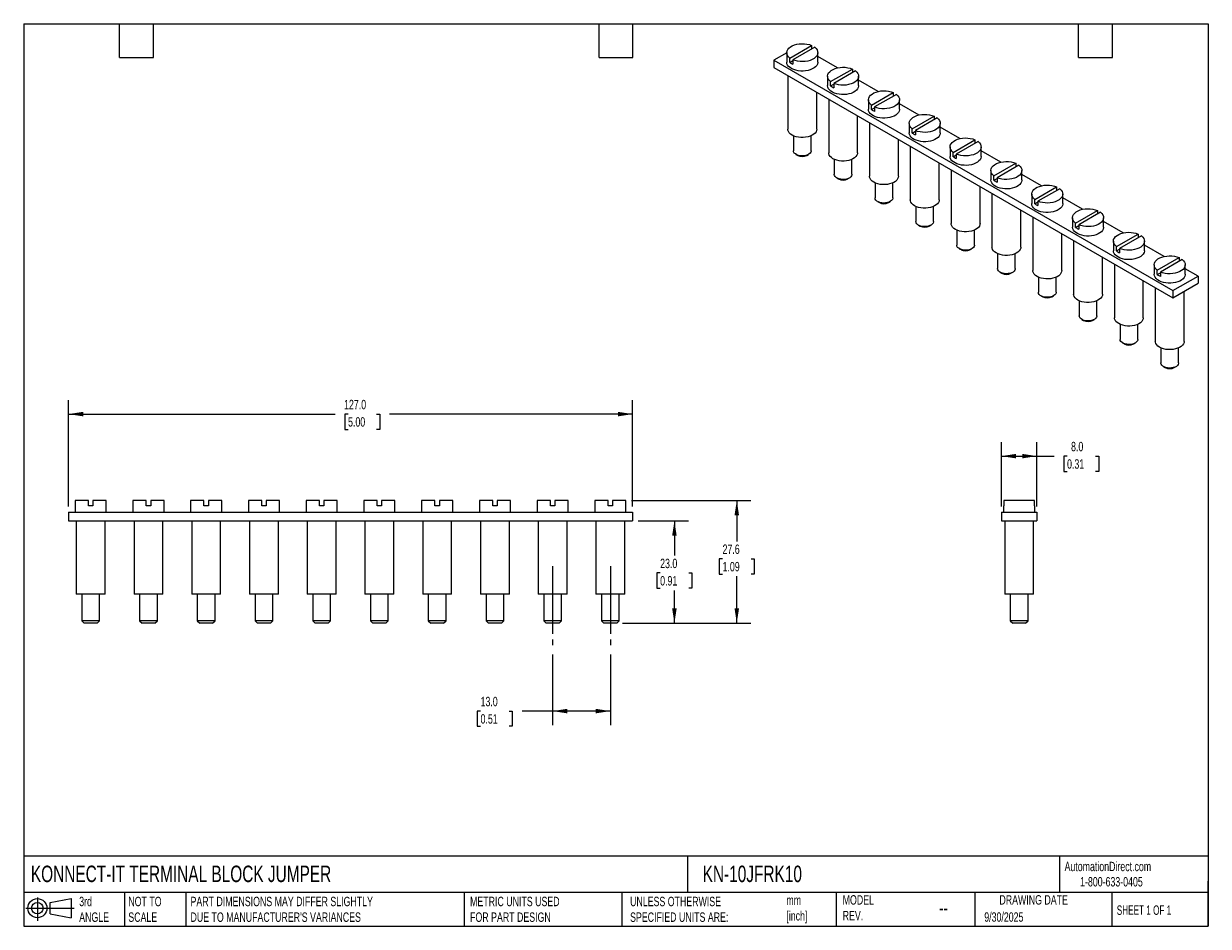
# Model space of a CAD drawing. Header units: millimetres. Extents: x 6 to 273, y 6 to 210.
import ezdxf

# ---------------------------------------------------------------- set-up
doc = ezdxf.new("R2010")
doc.units = ezdxf.units.MM
doc.linetypes.add('SLD-Center', pattern=[19.05, 15.24, -1.27, 1.27, -1.27])
doc.linetypes.add('SLD-Solid', pattern=[0])
doc.layers.add('CENTER', color=40, linetype='SLD-Center')
doc.layers.add('SLD-DEFPOINTS', color=7, linetype='Continuous')
doc.layers.add('DIMENSIONS', color=140, linetype='SLD-Solid', lineweight=25)
doc.layers.add('TEXT', color=140, linetype='SLD-Solid', lineweight=25)
doc.styles.add('SLDTEXTSTYLE0', font='TXT', dxfattribs={"width": 0.7})
doc.styles.add('SLDTEXTSTYLE1', font='TXT', dxfattribs={"width": 0.65})
doc.dimstyles.new('SLDDIMSTYLE0', dxfattribs={"dimtxt": 2.158008, "dimasz": 3.302, "dimexe": 0, "dimexo": 0.0625, "dimgap": 0.539502, "dimtad": 0, "dimtih": 1, "dimtoh": 1, "dimdec": 1, "dimrnd": 1e-09, "dimzin": 4, "dimdsep": 46, "dimtxsty": 'SLDTEXTSTYLE0', "dimsah": 1, "dimcen": 0.09, "dimadec": 0, "dimazin": 1, "dimtfac": 1, "dimtdec": 1, "dimtofl": 0, "dimtmove": 0, "dimatfit": 3, "dimfxl": 0, "dimfrac": 2, "dimtolj": 1, "dimtzin": 12, "dimarcsym": 0})
doc.dimstyles.new('SLDDIMSTYLE1', dxfattribs={"dimtxt": 2.158008, "dimasz": 3.302, "dimexe": 0, "dimexo": 0.0625, "dimgap": 0.539502, "dimtad": 0, "dimtih": 1, "dimtoh": 1, "dimdec": 1, "dimrnd": 1e-09, "dimzin": 12, "dimdsep": 46, "dimtxsty": 'SLDTEXTSTYLE0', "dimsah": 1, "dimcen": 0.09, "dimadec": 0, "dimazin": 3, "dimtfac": 1, "dimtdec": 1, "dimtofl": 0, "dimtmove": 0, "dimatfit": 3, "dimfxl": 0, "dimfrac": 2, "dimtolj": 1, "dimtzin": 12, "dimarcsym": 0})

# ---------------------------------------------------------------- blocks, each defined once
blk = doc.blocks.new('Block11')
at = {"color": 7, "linetype": 'SLD-Solid', "lineweight": 18}
for p, q in [((0, 2.88), (10.87, 2.88)), ((2.59, 5.31), (2.59, 0)), ((5.48, 4.17), (10.18, 5.03)), ((5.48, 1.6), (5.48, 4.17)), ((10.18, 5.03), (10.18, 0.73)), ((5.48, 1.6), (10.18, 0.73))]:
    blk.add_line(p, q, dxfattribs=at)
for radius in [2.15, 1.29]:
    blk.add_circle((2.59, 2.88), radius, dxfattribs=at)
blk = doc.blocks.new('Block12')
at = {"layer": 'SLD-DEFPOINTS'}
blk.add_blockref('Block11', (0, 0), dxfattribs=at)
blk = doc.blocks.new('_D')
at = {"layer": 'DIMENSIONS'}
for p, q in [((16.44, 100.87), (16.44, 124.83)), ((143.44, 100.87), (143.44, 124.83)), ((16.44, 121.66), (76.46, 121.66)), ((79.38, 121.66), (78.66, 121.66)), ((78.66, 121.66), (78.66, 118.23)), ((85.79, 121.66), (86.52, 121.66)), ((86.52, 121.66), (86.52, 118.23)), ((143.44, 121.66), (88.72, 121.66)), ((78.66, 118.23), (79.38, 118.23)), ((86.52, 118.23), (85.79, 118.23))]:
    blk.add_line(p, q, dxfattribs=at)
for points in [[(16.44, 121.66), (19.74, 121.15), (19.74, 122.17)], [(143.44, 121.66), (140.14, 122.17), (140.14, 121.15)]]:
    blk.add_solid(points, dxfattribs=at)
at = {"layer": 'DIMENSIONS', "char_height": 2.117, "attachment_point": 1, "style": 'SLDTEXTSTYLE0'}
for s, insert in [('127.0', (78.48, 124.87)), ('5.00', (79.38, 120.96))]:
    blk.add_mtext(s, dxfattribs=dict(at, insert=insert))
blk = doc.blocks.new('_D_1')
at = {"layer": 'DIMENSIONS'}
for p, q in [((144.71, 97.6), (156.03, 97.6)), ((152.85, 97.6), (152.85, 89.8)), ((149.64, 85.89), (148.92, 85.89)), ((148.92, 85.89), (148.92, 82.46)), ((156.06, 85.89), (156.78, 85.89)), ((156.78, 85.89), (156.78, 82.46)), ((148.92, 82.46), (149.64, 82.46)), ((152.85, 74.6), (152.85, 81.98)), ((156.78, 82.46), (156.06, 82.46)), ((141.16, 74.6), (156.03, 74.6))]:
    blk.add_line(p, q, dxfattribs=at)
for points in [[(152.85, 97.6), (152.34, 94.29), (153.36, 94.29)], [(152.85, 74.6), (153.36, 77.9), (152.34, 77.9)]]:
    blk.add_solid(points, dxfattribs=at)
at = {"layer": 'DIMENSIONS', "char_height": 2.117, "attachment_point": 1, "style": 'SLDTEXTSTYLE0'}
for s, insert in [('23.0', (149.64, 89.1)), ('0.91', (149.64, 85.19))]:
    blk.add_mtext(s, dxfattribs=dict(at, insert=insert))
blk = doc.blocks.new('_D_2')
at = {"layer": 'DIMENSIONS'}
for p, q in [((143.21, 102.2), (170.07, 102.2)), ((166.89, 102.2), (166.89, 93)), ((163.69, 89.09), (162.96, 89.09)), ((162.96, 89.09), (162.96, 85.66)), ((170.1, 89.09), (170.82, 89.09)), ((170.82, 89.09), (170.82, 85.66)), ((162.96, 85.66), (163.69, 85.66)), ((170.82, 85.66), (170.1, 85.66)), ((166.89, 74.6), (166.89, 85.17)), ((141.16, 74.6), (170.07, 74.6))]:
    blk.add_line(p, q, dxfattribs=at)
for points in [[(166.89, 102.2), (166.39, 98.89), (167.4, 98.89)], [(166.89, 74.6), (167.4, 77.9), (166.39, 77.9)]]:
    blk.add_solid(points, dxfattribs=at)
at = {"layer": 'DIMENSIONS', "char_height": 2.117, "attachment_point": 1, "style": 'SLDTEXTSTYLE0'}
for s, insert in [('27.6', (163.69, 92.3)), ('1.09', (163.69, 88.38))]:
    blk.add_mtext(s, dxfattribs=dict(at, insert=insert))
blk = doc.blocks.new('_D_3')
at = {"layer": 'DIMENSIONS'}
for p, q in [((125.44, 67.53), (125.44, 51.62)), ((138.44, 67.53), (138.44, 51.62)), ((109.21, 54.8), (108.48, 54.8)), ((108.48, 54.8), (108.48, 51.37)), ((115.62, 54.8), (116.34, 54.8)), ((116.34, 54.8), (116.34, 51.37)), ((125.44, 54.8), (118.54, 54.8)), ((138.44, 54.8), (125.44, 54.8)), ((108.48, 51.37), (109.21, 51.37)), ((116.34, 51.37), (115.62, 51.37))]:
    blk.add_line(p, q, dxfattribs=at)
for points in [[(125.44, 54.8), (128.74, 54.29), (128.74, 55.31)], [(138.44, 54.8), (135.14, 55.31), (135.14, 54.29)]]:
    blk.add_solid(points, dxfattribs=at)
at = {"layer": 'DIMENSIONS', "char_height": 2.117, "attachment_point": 1, "style": 'SLDTEXTSTYLE0'}
for s, insert in [('13.0', (109.21, 58.01)), ('0.51', (109.21, 54.1))]:
    blk.add_mtext(s, dxfattribs=dict(at, insert=insert))
blk = doc.blocks.new('_D_4')
at = {"layer": 'DIMENSIONS'}
for p, q in [((226.46, 100.87), (226.46, 115.37)), ((234.46, 100.87), (234.46, 115.37)), ((226.46, 112.2), (234.46, 112.2)), ((234.46, 112.2), (238.33, 112.2)), ((241.25, 112.2), (240.53, 112.2)), ((240.53, 112.2), (240.53, 108.77)), ((247.67, 112.2), (248.39, 112.2)), ((248.39, 112.2), (248.39, 108.77)), ((240.53, 108.77), (241.25, 108.77)), ((248.39, 108.77), (247.67, 108.77))]:
    blk.add_line(p, q, dxfattribs=at)
for points in [[(226.46, 112.2), (229.76, 111.69), (229.76, 112.7)], [(234.46, 112.2), (231.16, 112.7), (231.16, 111.69)]]:
    blk.add_solid(points, dxfattribs=at)
at = {"layer": 'DIMENSIONS', "char_height": 2.117, "attachment_point": 1, "style": 'SLDTEXTSTYLE0'}
for s, insert in [('8.0', (242.15, 115.41)), ('0.31', (241.25, 111.49))]:
    blk.add_mtext(s, dxfattribs=dict(at, insert=insert))

msp = doc.modelspace()

# ---------------------------------------------------------------- linework, layer by layer
for p, q in [((178.13, 202.97), (175.27, 201.32)), ((178.13, 203.03), (178.13, 200.91)), ((178.83, 201.82), (183.73, 204.65)), ((184.44, 204.24), (179.54, 201.41)), ((183.73, 204.65), (183.73, 203.83)), ((185.13, 200.91), (185.13, 203.03)), ((175.27, 201.32), (175.27, 199.68)), ((175.27, 201.32), (265.07, 149.47)), ((178.83, 200.84), (178.83, 201.82)), ((178.83, 200.84), (179.54, 201.25)), ((179.54, 201.41), (179.54, 200.43)), ((189.55, 199.61), (185.13, 202.15)), ((175.27, 199.68), (265.07, 147.84)), ((178.38, 197.89), (178.38, 185.8)), ((187.33, 197.72), (187.33, 195.6)), ((188.02, 196.51), (192.92, 199.34)), ((193.63, 198.93), (188.73, 196.11)), ((192.92, 199.34), (192.92, 198.53)), ((194.33, 195.6), (194.33, 197.72)), ((188.02, 195.53), (188.02, 196.51)), ((188.02, 195.53), (188.73, 195.94)), ((188.73, 196.11), (188.73, 195.13)), ((198.74, 194.3), (194.33, 196.85)), ((184.88, 185.8), (184.88, 194.13)), ((187.58, 192.58), (187.58, 180.5)), ((196.52, 192.42), (196.52, 190.29)), ((197.22, 191.21), (202.12, 194.04)), ((202.82, 193.63), (197.92, 190.8)), ((202.12, 194.04), (202.12, 193.22)), ((203.52, 190.29), (203.52, 192.42)), ((197.22, 190.23), (197.22, 191.21)), ((197.22, 190.23), (197.92, 190.64)), ((197.92, 190.8), (197.92, 189.82)), ((207.93, 188.99), (203.52, 191.54)), ((194.08, 180.5), (194.08, 188.83)), ((196.77, 187.27), (196.77, 175.19)), ((205.71, 187.11), (205.71, 184.99)), ((206.41, 185.9), (211.31, 188.73)), ((212.02, 188.32), (207.12, 185.49)), ((211.31, 188.73), (211.31, 187.91)), ((212.71, 184.99), (212.71, 187.11)), ((179.63, 184.32), (179.63, 180.94)), ((183.63, 180.94), (183.63, 184.32)), ((206.41, 184.92), (206.41, 185.9)), ((206.41, 184.92), (207.12, 185.33)), ((207.12, 185.49), (207.12, 184.51)), ((217.13, 183.69), (212.71, 186.23)), ((203.27, 175.19), (203.27, 183.52)), ((205.96, 181.97), (205.96, 169.88)), ((214.9, 181.8), (214.9, 179.68)), ((215.6, 180.59), (220.5, 183.42)), ((221.21, 183.01), (216.31, 180.19)), ((220.5, 183.42), (220.5, 182.61)), ((221.9, 179.68), (221.9, 181.8)), ((180.22, 180.13), (180.61, 179.9)), ((182.66, 179.9), (183.05, 180.13)), ((188.83, 179.02), (188.83, 175.64)), ((192.83, 175.64), (192.83, 179.02)), ((215.6, 179.61), (215.6, 180.59)), ((215.6, 179.61), (216.31, 180.02)), ((216.31, 180.19), (216.31, 179.21)), ((226.32, 178.38), (221.9, 180.93)), ((212.46, 169.88), (212.46, 178.21)), ((215.15, 176.66), (215.15, 164.58)), ((224.1, 176.5), (224.1, 174.37)), ((224.79, 175.29), (229.69, 178.12)), ((230.4, 177.71), (225.5, 174.88)), ((229.69, 178.12), (229.69, 177.3)), ((231.1, 174.37), (231.1, 176.5)), ((189.41, 174.82), (189.8, 174.6)), ((191.85, 174.6), (192.24, 174.82)), ((198.02, 173.71), (198.02, 170.33)), ((202.02, 170.33), (202.02, 173.71)), ((224.79, 174.31), (224.79, 175.29)), ((224.79, 174.31), (225.5, 174.72)), ((225.5, 174.88), (225.5, 173.9)), ((235.51, 173.07), (231.1, 175.62)), ((221.65, 164.58), (221.65, 172.91)), ((224.35, 171.35), (224.35, 159.27)), ((233.29, 171.19), (233.29, 169.07)), ((233.99, 169.98), (238.89, 172.81)), ((239.59, 172.4), (234.69, 169.57)), ((238.89, 172.81), (238.89, 171.99)), ((240.29, 169.07), (240.29, 171.19)), ((198.61, 169.51), (198.99, 169.29)), ((201.05, 169.29), (201.43, 169.51)), ((207.21, 168.4), (207.21, 165.02)), ((211.21, 165.02), (211.21, 168.4)), ((233.99, 169), (233.99, 169.98)), ((233.99, 169), (234.69, 169.41)), ((234.69, 169.57), (234.69, 168.59)), ((244.7, 167.77), (240.29, 170.31)), ((230.85, 159.27), (230.85, 167.6)), ((233.54, 166.05), (233.54, 153.96)), ((242.48, 165.88), (242.48, 163.76)), ((243.18, 164.67), (248.08, 167.5)), ((248.78, 167.09), (243.89, 164.27)), ((248.08, 167.5), (248.08, 166.69)), ((249.48, 163.76), (249.48, 165.88)), ((207.8, 164.21), (208.19, 163.98)), ((210.24, 163.98), (210.63, 164.21)), ((216.4, 163.1), (216.4, 159.72)), ((220.4, 159.72), (220.4, 163.1)), ((243.18, 163.69), (243.18, 164.67)), ((243.18, 163.69), (243.89, 164.1)), ((243.89, 164.27), (243.89, 163.29)), ((253.9, 162.46), (249.48, 165.01)), ((240.04, 153.96), (240.04, 162.29)), ((242.73, 160.74), (242.73, 148.66)), ((251.67, 160.58), (251.67, 158.45)), ((252.37, 159.37), (257.27, 162.2)), ((257.98, 161.79), (253.08, 158.96)), ((257.27, 162.2), (257.27, 161.38)), ((258.67, 158.45), (258.67, 160.58)), ((216.99, 158.9), (217.38, 158.68)), ((219.43, 158.68), (219.82, 158.9)), ((225.6, 157.79), (225.6, 154.41)), ((229.6, 154.41), (229.6, 157.79)), ((252.37, 158.39), (252.37, 159.37)), ((252.37, 158.39), (253.08, 158.8)), ((253.08, 158.96), (253.08, 157.98)), ((263.09, 157.15), (258.67, 159.7)), ((249.23, 148.66), (249.23, 156.99)), ((251.92, 155.43), (251.92, 143.35)), ((260.87, 155.27), (260.87, 153.15)), ((261.56, 154.06), (266.46, 156.89)), ((267.17, 156.48), (262.27, 153.65)), ((266.46, 156.89), (266.46, 156.07)), ((267.87, 153.15), (267.87, 155.27)), ((226.18, 153.59), (226.57, 153.37)), ((228.62, 153.37), (229.01, 153.59)), ((234.79, 152.48), (234.79, 149.1)), ((238.79, 149.1), (238.79, 152.48)), ((261.56, 153.08), (261.56, 154.06)), ((261.56, 153.08), (262.27, 153.49)), ((262.27, 153.65), (262.27, 152.67)), ((265.07, 149.47), (270.73, 152.74)), ((270.73, 152.74), (267.87, 154.39)), ((270.73, 152.74), (270.73, 151.11)), ((258.42, 143.35), (258.42, 151.68)), ((261.12, 150.13), (261.12, 138.04)), ((265.07, 147.84), (270.73, 151.11)), ((265.07, 149.47), (265.07, 147.84)), ((235.37, 148.29), (235.76, 148.06)), ((237.81, 148.06), (238.2, 148.29)), ((243.98, 147.18), (243.98, 143.8)), ((247.98, 143.8), (247.98, 147.18)), ((267.62, 138.04), (267.62, 149.31)), ((244.57, 142.98), (244.96, 142.76)), ((247.01, 142.76), (247.4, 142.98)), ((253.17, 141.87), (253.17, 138.49)), ((257.17, 138.49), (257.17, 141.87)), ((253.76, 137.67), (254.15, 137.45)), ((256.2, 137.45), (256.59, 137.67)), ((262.37, 136.56), (262.37, 133.18)), ((266.37, 133.18), (266.37, 136.56)), ((262.95, 132.37), (263.34, 132.14)), ((265.39, 132.14), (265.78, 132.37)), ((17.94, 102.2), (17.94, 99.6)), ((20.94, 102.2), (17.94, 102.2)), ((20.94, 101), (20.94, 102.2)), ((21.94, 102.2), (21.94, 101)), ((24.94, 102.2), (21.94, 102.2)), ((24.94, 99.6), (24.94, 102.2)), ((30.94, 102.2), (30.94, 99.6)), ((33.94, 102.2), (30.94, 102.2)), ((33.94, 101), (33.94, 102.2)), ((34.94, 102.2), (34.94, 101)), ((37.94, 102.2), (34.94, 102.2)), ((37.94, 99.6), (37.94, 102.2)), ((43.94, 102.2), (43.94, 99.6)), ((46.94, 102.2), (43.94, 102.2)), ((46.94, 101), (46.94, 102.2)), ((47.94, 102.2), (47.94, 101)), ((50.94, 102.2), (47.94, 102.2)), ((50.94, 99.6), (50.94, 102.2)), ((56.94, 102.2), (56.94, 99.6)), ((59.94, 102.2), (56.94, 102.2)), ((59.94, 101), (59.94, 102.2)), ((60.94, 102.2), (60.94, 101)), ((63.94, 102.2), (60.94, 102.2)), ((63.94, 99.6), (63.94, 102.2)), ((69.94, 102.2), (69.94, 99.6)), ((72.94, 102.2), (69.94, 102.2)), ((72.94, 101), (72.94, 102.2)), ((73.94, 102.2), (73.94, 101)), ((76.94, 102.2), (73.94, 102.2)), ((76.94, 99.6), (76.94, 102.2)), ((82.94, 102.2), (82.94, 99.6)), ((85.94, 102.2), (82.94, 102.2)), ((85.94, 101), (85.94, 102.2)), ((86.94, 102.2), (86.94, 101)), ((89.94, 102.2), (86.94, 102.2)), ((89.94, 99.6), (89.94, 102.2)), ((95.94, 102.2), (95.94, 99.6)), ((98.94, 102.2), (95.94, 102.2)), ((98.94, 101), (98.94, 102.2)), ((99.94, 102.2), (99.94, 101)), ((102.94, 102.2), (99.94, 102.2)), ((102.94, 99.6), (102.94, 102.2)), ((108.94, 102.2), (108.94, 99.6)), ((111.94, 102.2), (108.94, 102.2)), ((111.94, 101), (111.94, 102.2)), ((112.94, 102.2), (112.94, 101)), ((115.94, 102.2), (112.94, 102.2)), ((115.94, 99.6), (115.94, 102.2)), ((121.94, 102.2), (121.94, 99.6)), ((124.94, 102.2), (121.94, 102.2)), ((124.94, 101), (124.94, 102.2)), ((125.94, 102.2), (125.94, 101)), ((128.94, 102.2), (125.94, 102.2)), ((128.94, 99.6), (128.94, 102.2)), ((134.94, 102.2), (134.94, 99.6)), ((137.94, 102.2), (134.94, 102.2)), ((137.94, 101), (137.94, 102.2)), ((138.94, 102.2), (138.94, 101)), ((141.94, 102.2), (138.94, 102.2)), ((141.94, 99.6), (141.94, 102.2)), ((227, 102.2), (227, 101)), ((233.92, 102.2), (227, 102.2)), ((233.92, 101), (233.92, 102.2)), ((16.44, 99.6), (143.44, 99.6)), ((16.44, 99.6), (16.44, 97.6)), ((21.94, 101), (20.94, 101)), ((34.94, 101), (33.94, 101)), ((47.94, 101), (46.94, 101)), ((60.94, 101), (59.94, 101)), ((73.94, 101), (72.94, 101)), ((86.94, 101), (85.94, 101)), ((99.94, 101), (98.94, 101)), ((112.94, 101), (111.94, 101)), ((125.94, 101), (124.94, 101)), ((138.94, 101), (137.94, 101)), ((143.44, 99.6), (143.44, 97.6)), ((226.46, 99.6), (226.46, 97.6)), ((226.46, 99.6), (234.46, 99.6)), ((226.96, 101), (226.96, 99.6)), ((227, 101), (226.96, 101)), ((233.96, 101), (233.92, 101)), ((233.96, 99.6), (233.96, 101)), ((234.46, 99.6), (234.46, 97.6)), ((16.44, 97.6), (143.44, 97.6)), ((18.19, 97.6), (18.19, 81.1)), ((24.69, 81.1), (24.69, 97.6)), ((31.19, 97.6), (31.19, 81.1)), ((37.69, 81.1), (37.69, 97.6)), ((44.19, 97.6), (44.19, 81.1)), ((50.69, 81.1), (50.69, 97.6)), ((57.19, 97.6), (57.19, 81.1)), ((63.69, 81.1), (63.69, 97.6)), ((70.19, 97.6), (70.19, 81.1)), ((76.69, 81.1), (76.69, 97.6)), ((83.19, 97.6), (83.19, 81.1)), ((89.69, 81.1), (89.69, 97.6)), ((96.19, 97.6), (96.19, 81.1)), ((102.69, 81.1), (102.69, 97.6)), ((109.19, 97.6), (109.19, 81.1)), ((115.69, 81.1), (115.69, 97.6)), ((122.19, 97.6), (122.19, 81.1)), ((128.69, 81.1), (128.69, 97.6)), ((135.19, 97.6), (135.19, 81.1)), ((141.69, 81.1), (141.69, 97.6)), ((226.46, 97.6), (234.46, 97.6)), ((227.21, 97.6), (227.21, 81.1)), ((233.71, 81.1), (233.71, 97.6)), ((18.19, 81.1), (18.19, 81.1)), ((24.69, 81.1), (18.19, 81.1)), ((19.44, 81.1), (19.44, 75.15)), ((23.44, 75.15), (23.44, 81.1)), ((31.19, 81.1), (31.19, 81.1)), ((37.69, 81.1), (31.19, 81.1)), ((32.44, 81.1), (32.44, 75.15)), ((36.44, 75.15), (36.44, 81.1)), ((44.19, 81.1), (44.19, 81.1)), ((50.69, 81.1), (44.19, 81.1)), ((45.44, 81.1), (45.44, 75.15)), ((49.44, 75.15), (49.44, 81.1)), ((57.19, 81.1), (57.19, 81.1)), ((63.69, 81.1), (57.19, 81.1)), ((58.44, 81.1), (58.44, 75.15)), ((62.44, 75.15), (62.44, 81.1)), ((70.19, 81.1), (70.19, 81.1)), ((76.69, 81.1), (70.19, 81.1)), ((71.44, 81.1), (71.44, 75.15)), ((75.44, 75.15), (75.44, 81.1)), ((83.19, 81.1), (83.19, 81.1)), ((89.69, 81.1), (83.19, 81.1)), ((84.44, 81.1), (84.44, 75.15)), ((88.44, 75.15), (88.44, 81.1)), ((96.19, 81.1), (96.19, 81.1)), ((102.69, 81.1), (96.19, 81.1)), ((97.44, 81.1), (97.44, 75.15)), ((101.44, 75.15), (101.44, 81.1)), ((109.19, 81.1), (109.19, 81.1)), ((115.69, 81.1), (109.19, 81.1)), ((110.44, 81.1), (110.44, 75.15)), ((114.44, 75.15), (114.44, 81.1)), ((122.19, 81.1), (122.19, 81.1)), ((128.69, 81.1), (122.19, 81.1)), ((123.44, 81.1), (123.44, 75.15)), ((127.44, 75.15), (127.44, 81.1)), ((135.19, 81.1), (135.19, 81.1)), ((141.69, 81.1), (135.19, 81.1)), ((136.44, 81.1), (136.44, 75.15)), ((140.44, 75.15), (140.44, 81.1)), ((233.71, 81.1), (227.21, 81.1)), ((228.46, 81.1), (228.46, 75.15)), ((232.46, 75.15), (232.46, 81.1)), ((19.44, 75.15), (19.99, 74.6)), ((23.44, 75.15), (19.44, 75.15)), ((22.89, 74.6), (23.44, 75.15)), ((32.44, 75.15), (32.99, 74.6)), ((36.44, 75.15), (32.44, 75.15)), ((35.89, 74.6), (36.44, 75.15)), ((45.44, 75.15), (45.99, 74.6)), ((49.44, 75.15), (45.44, 75.15)), ((48.89, 74.6), (49.44, 75.15)), ((58.44, 75.15), (58.99, 74.6)), ((62.44, 75.15), (58.44, 75.15)), ((61.89, 74.6), (62.44, 75.15)), ((71.44, 75.15), (71.99, 74.6)), ((75.44, 75.15), (71.44, 75.15)), ((74.89, 74.6), (75.44, 75.15)), ((84.44, 75.15), (84.99, 74.6)), ((88.44, 75.15), (84.44, 75.15)), ((87.89, 74.6), (88.44, 75.15)), ((97.44, 75.15), (97.99, 74.6)), ((101.44, 75.15), (97.44, 75.15)), ((100.89, 74.6), (101.44, 75.15)), ((110.44, 75.15), (110.99, 74.6)), ((114.44, 75.15), (110.44, 75.15)), ((113.89, 74.6), (114.44, 75.15)), ((123.44, 75.15), (123.99, 74.6)), ((127.44, 75.15), (123.44, 75.15)), ((126.89, 74.6), (127.44, 75.15)), ((136.44, 75.15), (136.99, 74.6)), ((140.44, 75.15), (136.44, 75.15)), ((139.89, 74.6), (140.44, 75.15)), ((228.46, 75.15), (229.01, 74.6)), ((232.46, 75.15), (228.46, 75.15)), ((231.91, 74.6), (232.46, 75.15)), ((22.89, 74.6), (19.99, 74.6)), ((35.89, 74.6), (32.99, 74.6)), ((48.89, 74.6), (45.99, 74.6)), ((61.89, 74.6), (58.99, 74.6)), ((74.89, 74.6), (71.99, 74.6)), ((87.89, 74.6), (84.99, 74.6)), ((100.89, 74.6), (97.99, 74.6)), ((113.89, 74.6), (110.99, 74.6)), ((126.89, 74.6), (123.99, 74.6)), ((139.89, 74.6), (136.99, 74.6)), ((231.91, 74.6), (229.01, 74.6))]:
    msp.add_line(p, q)
at = {"flags": 128}
for points in [[(178.83, 201.82), (178.52, 202.11), (178.3, 202.42), (178.17, 202.75), (178.14, 203.09), (178.2, 203.43), (178.37, 203.75), (178.62, 204.06), (178.96, 204.34), (179.38, 204.57), (179.85, 204.77), (180.38, 204.92), (180.95, 205.01), (181.53, 205.05), (182.12, 205.03), (182.69, 204.96), (183.23, 204.83), (183.73, 204.65)], [(184.44, 204.24), (184.75, 203.95), (184.97, 203.64), (185.1, 203.31), (185.13, 202.97), (185.07, 202.63), (184.9, 202.31), (184.65, 202), (184.31, 201.73), (183.89, 201.49), (183.41, 201.29), (182.89, 201.14), (182.32, 201.05), (181.74, 201.01), (181.15, 201.03), (180.58, 201.1), (180.04, 201.23), (179.54, 201.41)], [(185.13, 200.91), (185.13, 200.79), (185.05, 200.46), (184.88, 200.15), (184.63, 199.86), (184.3, 199.6), (183.9, 199.37), (183.45, 199.18), (182.94, 199.03), (182.4, 198.94), (181.85, 198.89), (181.28, 198.9), (180.73, 198.96), (180.2, 199.07), (179.71, 199.22), (179.26, 199.42), (178.88, 199.66), (178.57, 199.93), (178.34, 200.23), (178.19, 200.54), (178.14, 200.87), (178.13, 200.91)], [(188.02, 196.51), (187.71, 196.8), (187.49, 197.12), (187.36, 197.45), (187.33, 197.78), (187.4, 198.12), (187.56, 198.45), (187.81, 198.75), (188.15, 199.03), (188.57, 199.27), (189.05, 199.46), (189.58, 199.61), (190.14, 199.71), (190.72, 199.74), (191.31, 199.73), (191.88, 199.65), (192.43, 199.52), (192.92, 199.34)], [(193.63, 198.93), (193.94, 198.65), (194.16, 198.33), (194.29, 198), (194.33, 197.66), (194.26, 197.33), (194.1, 197), (193.84, 196.7), (193.5, 196.42), (193.09, 196.18), (192.61, 195.98), (192.08, 195.84), (191.51, 195.74), (190.93, 195.7), (190.34, 195.72), (189.77, 195.8), (189.23, 195.93), (188.73, 196.11)], [(194.33, 195.6), (194.32, 195.48), (194.24, 195.16), (194.07, 194.85), (193.82, 194.56), (193.49, 194.29), (193.09, 194.06), (192.64, 193.87), (192.13, 193.73), (191.6, 193.63), (191.04, 193.58), (190.48, 193.59), (189.92, 193.65), (189.39, 193.76), (188.9, 193.92), (188.45, 194.12), (188.07, 194.36), (187.76, 194.63), (187.53, 194.92), (187.38, 195.24), (187.33, 195.56), (187.33, 195.6)], [(197.22, 191.21), (196.91, 191.5), (196.68, 191.81), (196.55, 192.14), (196.52, 192.48), (196.59, 192.81), (196.75, 193.14), (197.01, 193.45), (197.35, 193.72), (197.76, 193.96), (198.24, 194.16), (198.77, 194.3), (199.33, 194.4), (199.92, 194.44), (200.5, 194.42), (201.07, 194.34), (201.62, 194.22), (202.12, 194.04)], [(202.82, 193.63), (203.13, 193.34), (203.36, 193.03), (203.49, 192.7), (203.52, 192.36), (203.45, 192.02), (203.29, 191.7), (203.03, 191.39), (202.69, 191.11), (202.28, 190.87), (201.8, 190.68), (201.27, 190.53), (200.71, 190.44), (200.12, 190.4), (199.54, 190.42), (198.96, 190.49), (198.42, 190.62), (197.92, 190.8)], [(203.52, 190.29), (203.51, 190.17), (203.43, 189.85), (203.27, 189.54), (203.01, 189.25), (202.69, 188.99), (202.29, 188.76), (201.83, 188.57), (201.33, 188.42), (200.79, 188.32), (200.23, 188.28), (199.67, 188.28), (199.11, 188.34), (198.58, 188.45), (198.09, 188.61), (197.65, 188.81), (197.26, 189.05), (196.95, 189.32), (196.72, 189.62), (196.58, 189.93), (196.52, 190.25), (196.52, 190.29)], [(206.41, 185.9), (206.1, 186.19), (205.87, 186.5), (205.75, 186.83), (205.71, 187.17), (205.78, 187.51), (205.94, 187.83), (206.2, 188.14), (206.54, 188.42), (206.95, 188.65), (207.43, 188.85), (207.96, 189), (208.52, 189.09), (209.11, 189.13), (209.69, 189.11), (210.27, 189.04), (210.81, 188.91), (211.31, 188.73)], [(212.02, 188.32), (212.33, 188.03), (212.55, 187.72), (212.68, 187.39), (212.71, 187.05), (212.64, 186.71), (212.48, 186.39), (212.23, 186.08), (211.89, 185.81), (211.47, 185.57), (210.99, 185.37), (210.46, 185.22), (209.9, 185.13), (209.32, 185.09), (208.73, 185.11), (208.16, 185.18), (207.61, 185.31), (207.12, 185.49)], [(184.88, 185.8), (184.85, 185.53), (184.73, 185.22), (184.51, 184.93), (184.22, 184.66), (183.85, 184.43), (183.41, 184.23), (182.93, 184.08), (182.4, 183.98), (181.86, 183.93), (181.31, 183.94), (180.77, 183.99), (180.25, 184.11), (179.77, 184.26), (179.35, 184.47), (178.99, 184.71), (178.71, 184.98), (178.51, 185.28), (178.4, 185.59), (178.38, 185.8)], [(212.71, 184.99), (212.71, 184.87), (212.63, 184.54), (212.46, 184.23), (212.21, 183.94), (211.88, 183.68), (211.48, 183.45), (211.02, 183.26), (210.52, 183.11), (209.98, 183.02), (209.42, 182.97), (208.86, 182.98), (208.31, 183.04), (207.78, 183.15), (207.28, 183.3), (206.84, 183.5), (206.46, 183.74), (206.15, 184.01), (205.92, 184.31), (205.77, 184.62), (205.71, 184.95), (205.71, 184.99)], [(215.6, 180.59), (215.29, 180.88), (215.07, 181.2), (214.94, 181.53), (214.91, 181.86), (214.97, 182.2), (215.14, 182.53), (215.39, 182.83), (215.73, 183.11), (216.15, 183.35), (216.62, 183.54), (217.15, 183.69), (217.72, 183.79), (218.3, 183.82), (218.89, 183.81), (219.46, 183.73), (220, 183.6), (220.5, 183.42)], [(221.21, 183.01), (221.52, 182.73), (221.74, 182.41), (221.87, 182.08), (221.9, 181.74), (221.84, 181.41), (221.67, 181.08), (221.42, 180.78), (221.08, 180.5), (220.66, 180.26), (220.18, 180.06), (219.66, 179.92), (219.09, 179.82), (218.51, 179.78), (217.92, 179.8), (217.35, 179.88), (216.81, 180.01), (216.31, 180.19)], [(183.63, 180.94), (183.63, 180.85), (183.55, 180.6), (183.38, 180.38), (183.12, 180.17), (182.8, 180.01), (182.43, 179.88), (182.01, 179.81), (181.58, 179.79), (181.15, 179.82), (180.75, 179.91), (180.38, 180.04), (180.08, 180.22), (179.84, 180.43), (179.69, 180.67), (179.64, 180.91), (179.63, 180.94)], [(194.08, 180.5), (194.04, 180.23), (193.92, 179.92), (193.71, 179.62), (193.41, 179.36), (193.04, 179.12), (192.6, 178.92), (192.12, 178.77), (191.6, 178.67), (191.05, 178.62), (190.5, 178.63), (189.96, 178.69), (189.44, 178.8), (188.96, 178.96), (188.54, 179.16), (188.18, 179.4), (187.9, 179.68), (187.7, 179.97), (187.6, 180.29), (187.58, 180.5)], [(221.9, 179.68), (221.9, 179.56), (221.82, 179.24), (221.65, 178.93), (221.4, 178.64), (221.07, 178.37), (220.67, 178.14), (220.22, 177.95), (219.71, 177.81), (219.17, 177.71), (218.62, 177.66), (218.05, 177.67), (217.5, 177.73), (216.97, 177.84), (216.47, 178), (216.03, 178.2), (215.65, 178.44), (215.34, 178.71), (215.11, 179), (214.96, 179.32), (214.91, 179.64), (214.9, 179.68)], [(224.79, 175.29), (224.48, 175.58), (224.26, 175.89), (224.13, 176.22), (224.1, 176.56), (224.16, 176.89), (224.33, 177.22), (224.58, 177.53), (224.92, 177.8), (225.34, 178.04), (225.82, 178.24), (226.35, 178.38), (226.91, 178.48), (227.49, 178.52), (228.08, 178.5), (228.65, 178.42), (229.19, 178.3), (229.69, 178.12)], [(230.4, 177.71), (230.71, 177.42), (230.93, 177.11), (231.06, 176.78), (231.1, 176.44), (231.03, 176.1), (230.87, 175.78), (230.61, 175.47), (230.27, 175.19), (229.86, 174.95), (229.38, 174.76), (228.85, 174.61), (228.28, 174.52), (227.7, 174.48), (227.11, 174.5), (226.54, 174.57), (226, 174.7), (225.5, 174.88)], [(192.83, 175.64), (192.82, 175.54), (192.74, 175.3), (192.57, 175.07), (192.32, 174.87), (191.99, 174.7), (191.62, 174.58), (191.2, 174.5), (190.77, 174.48), (190.34, 174.52), (189.94, 174.6), (189.57, 174.74), (189.27, 174.91), (189.04, 175.12), (188.89, 175.36), (188.83, 175.61), (188.83, 175.64)], [(203.27, 175.19), (203.24, 174.92), (203.11, 174.61), (202.9, 174.32), (202.6, 174.05), (202.23, 173.81), (201.8, 173.62), (201.31, 173.47), (200.79, 173.37), (200.24, 173.32), (199.69, 173.32), (199.15, 173.38), (198.63, 173.49), (198.16, 173.65), (197.73, 173.86), (197.38, 174.1), (197.09, 174.37), (196.9, 174.67), (196.79, 174.98), (196.77, 175.19)], [(231.1, 174.37), (231.09, 174.25), (231.01, 173.93), (230.84, 173.62), (230.59, 173.33), (230.26, 173.07), (229.86, 172.84), (229.41, 172.65), (228.9, 172.5), (228.37, 172.4), (227.81, 172.36), (227.24, 172.36), (226.69, 172.42), (226.16, 172.53), (225.67, 172.69), (225.22, 172.89), (224.84, 173.13), (224.53, 173.4), (224.3, 173.7), (224.15, 174.01), (224.1, 174.33), (224.1, 174.37)], [(233.99, 169.98), (233.68, 170.27), (233.45, 170.58), (233.32, 170.91), (233.29, 171.25), (233.36, 171.59), (233.52, 171.91), (233.78, 172.22), (234.12, 172.5), (234.53, 172.73), (235.01, 172.93), (235.54, 173.08), (236.1, 173.17), (236.69, 173.21), (237.27, 173.19), (237.84, 173.12), (238.39, 172.99), (238.89, 172.81)], [(239.59, 172.4), (239.9, 172.11), (240.13, 171.8), (240.26, 171.47), (240.29, 171.13), (240.22, 170.79), (240.06, 170.47), (239.8, 170.16), (239.46, 169.89), (239.05, 169.65), (238.57, 169.45), (238.04, 169.3), (237.48, 169.21), (236.89, 169.17), (236.31, 169.19), (235.73, 169.26), (235.19, 169.39), (234.69, 169.57)], [(202.02, 170.33), (202.01, 170.24), (201.93, 169.99), (201.76, 169.76), (201.51, 169.56), (201.19, 169.39), (200.81, 169.27), (200.4, 169.2), (199.97, 169.18), (199.54, 169.21), (199.13, 169.3), (198.77, 169.43), (198.46, 169.61), (198.23, 169.82), (198.08, 170.05), (198.02, 170.3), (198.02, 170.33)], [(212.46, 169.88), (212.43, 169.61), (212.3, 169.3), (212.09, 169.01), (211.79, 168.74), (211.42, 168.51), (210.99, 168.31), (210.5, 168.16), (209.98, 168.06), (209.44, 168.01), (208.88, 168.02), (208.34, 168.07), (207.83, 168.19), (207.35, 168.34), (206.93, 168.55), (206.57, 168.79), (206.29, 169.06), (206.09, 169.36), (205.98, 169.67), (205.96, 169.88)], [(240.29, 169.07), (240.28, 168.95), (240.2, 168.62), (240.04, 168.31), (239.78, 168.02), (239.46, 167.76), (239.06, 167.53), (238.6, 167.34), (238.1, 167.19), (237.56, 167.1), (237, 167.05), (236.44, 167.06), (235.88, 167.12), (235.35, 167.23), (234.86, 167.38), (234.42, 167.58), (234.03, 167.82), (233.72, 168.09), (233.49, 168.39), (233.35, 168.7), (233.29, 169.03), (233.29, 169.07)], [(243.18, 164.67), (242.87, 164.96), (242.64, 165.28), (242.51, 165.61), (242.48, 165.94), (242.55, 166.28), (242.71, 166.61), (242.97, 166.91), (243.31, 167.19), (243.72, 167.43), (244.2, 167.62), (244.73, 167.77), (245.29, 167.87), (245.88, 167.9), (246.46, 167.89), (247.04, 167.81), (247.58, 167.68), (248.08, 167.5)], [(248.78, 167.09), (249.1, 166.81), (249.32, 166.49), (249.45, 166.16), (249.48, 165.82), (249.41, 165.49), (249.25, 165.16), (249, 164.86), (248.66, 164.58), (248.24, 164.34), (247.76, 164.14), (247.23, 164), (246.67, 163.9), (246.09, 163.86), (245.5, 163.88), (244.93, 163.96), (244.38, 164.09), (243.89, 164.27)], [(211.21, 165.02), (211.21, 164.93), (211.12, 164.68), (210.95, 164.46), (210.7, 164.25), (210.38, 164.09), (210, 163.96), (209.59, 163.89), (209.16, 163.87), (208.73, 163.9), (208.32, 163.99), (207.96, 164.12), (207.65, 164.3), (207.42, 164.51), (207.27, 164.75), (207.21, 164.99), (207.21, 165.02)], [(221.65, 164.58), (221.62, 164.31), (221.5, 164), (221.28, 163.7), (220.99, 163.44), (220.62, 163.2), (220.18, 163), (219.7, 162.85), (219.17, 162.75), (218.63, 162.7), (218.08, 162.71), (217.54, 162.77), (217.02, 162.88), (216.54, 163.04), (216.12, 163.24), (215.76, 163.48), (215.48, 163.76), (215.28, 164.05), (215.17, 164.37), (215.15, 164.58)], [(249.48, 163.76), (249.48, 163.64), (249.4, 163.32), (249.23, 163.01), (248.98, 162.72), (248.65, 162.45), (248.25, 162.22), (247.79, 162.03), (247.29, 161.89), (246.75, 161.79), (246.19, 161.74), (245.63, 161.75), (245.08, 161.81), (244.55, 161.92), (244.05, 162.08), (243.61, 162.28), (243.23, 162.52), (242.92, 162.79), (242.68, 163.08), (242.54, 163.4), (242.48, 163.72), (242.48, 163.76)], [(252.37, 159.37), (252.06, 159.66), (251.84, 159.97), (251.71, 160.3), (251.68, 160.64), (251.74, 160.97), (251.91, 161.3), (252.16, 161.61), (252.5, 161.88), (252.92, 162.12), (253.39, 162.32), (253.92, 162.46), (254.49, 162.56), (255.07, 162.6), (255.66, 162.58), (256.23, 162.5), (256.77, 162.38), (257.27, 162.2)], [(257.98, 161.79), (258.29, 161.5), (258.51, 161.19), (258.64, 160.86), (258.67, 160.52), (258.61, 160.18), (258.44, 159.86), (258.19, 159.55), (257.85, 159.27), (257.43, 159.03), (256.95, 158.84), (256.43, 158.69), (255.86, 158.6), (255.28, 158.56), (254.69, 158.58), (254.12, 158.65), (253.58, 158.78), (253.08, 158.96)], [(220.4, 159.72), (220.4, 159.62), (220.32, 159.38), (220.15, 159.15), (219.89, 158.95), (219.57, 158.78), (219.19, 158.66), (218.78, 158.58), (218.35, 158.56), (217.92, 158.6), (217.52, 158.68), (217.15, 158.82), (216.85, 158.99), (216.61, 159.2), (216.46, 159.44), (216.41, 159.69), (216.4, 159.72)], [(230.85, 159.27), (230.81, 159), (230.69, 158.69), (230.48, 158.4), (230.18, 158.13), (229.81, 157.89), (229.37, 157.7), (228.89, 157.55), (228.37, 157.45), (227.82, 157.4), (227.27, 157.4), (226.73, 157.46), (226.21, 157.57), (225.73, 157.73), (225.31, 157.94), (224.95, 158.18), (224.67, 158.45), (224.47, 158.75), (224.37, 159.06), (224.35, 159.27)], [(258.67, 158.45), (258.67, 158.33), (258.59, 158.01), (258.42, 157.7), (258.17, 157.41), (257.84, 157.15), (257.44, 156.92), (256.98, 156.73), (256.48, 156.58), (255.94, 156.48), (255.39, 156.44), (254.82, 156.44), (254.27, 156.5), (253.74, 156.61), (253.24, 156.77), (252.8, 156.97), (252.42, 157.21), (252.11, 157.48), (251.88, 157.78), (251.73, 158.09), (251.67, 158.41), (251.67, 158.45)], [(261.56, 154.06), (261.25, 154.35), (261.03, 154.66), (260.9, 154.99), (260.87, 155.33), (260.93, 155.67), (261.1, 155.99), (261.35, 156.3), (261.69, 156.58), (262.11, 156.81), (262.59, 157.01), (263.12, 157.16), (263.68, 157.25), (264.26, 157.29), (264.85, 157.27), (265.42, 157.2), (265.96, 157.07), (266.46, 156.89)], [(267.17, 156.48), (267.48, 156.19), (267.7, 155.88), (267.83, 155.55), (267.86, 155.21), (267.8, 154.87), (267.64, 154.55), (267.38, 154.24), (267.04, 153.97), (266.62, 153.73), (266.15, 153.53), (265.62, 153.38), (265.05, 153.29), (264.47, 153.25), (263.88, 153.27), (263.31, 153.34), (262.77, 153.47), (262.27, 153.65)], [(229.6, 154.41), (229.59, 154.32), (229.51, 154.07), (229.34, 153.84), (229.09, 153.64), (228.76, 153.47), (228.39, 153.35), (227.97, 153.28), (227.54, 153.26), (227.11, 153.29), (226.71, 153.38), (226.34, 153.51), (226.04, 153.69), (225.81, 153.9), (225.66, 154.13), (225.6, 154.38), (225.6, 154.41)], [(240.04, 153.96), (240.01, 153.69), (239.88, 153.38), (239.67, 153.09), (239.37, 152.82), (239, 152.59), (238.57, 152.39), (238.08, 152.24), (237.56, 152.14), (237.01, 152.09), (236.46, 152.1), (235.92, 152.15), (235.4, 152.27), (234.93, 152.42), (234.5, 152.63), (234.15, 152.87), (233.86, 153.14), (233.67, 153.44), (233.56, 153.75), (233.54, 153.96)], [(267.87, 153.15), (267.86, 153.03), (267.78, 152.7), (267.61, 152.39), (267.36, 152.1), (267.03, 151.84), (266.63, 151.61), (266.18, 151.42), (265.67, 151.27), (265.14, 151.18), (264.58, 151.13), (264.01, 151.14), (263.46, 151.2), (262.93, 151.31), (262.44, 151.46), (261.99, 151.66), (261.61, 151.9), (261.3, 152.17), (261.07, 152.47), (260.92, 152.78), (260.87, 153.11), (260.87, 153.15)], [(238.79, 149.1), (238.78, 149.01), (238.7, 148.76), (238.53, 148.54), (238.28, 148.33), (237.96, 148.17), (237.58, 148.04), (237.17, 147.97), (236.73, 147.95), (236.31, 147.98), (235.9, 148.07), (235.54, 148.2), (235.23, 148.38), (235, 148.59), (234.85, 148.83), (234.79, 149.07), (234.79, 149.1)], [(249.23, 148.66), (249.2, 148.39), (249.07, 148.08), (248.86, 147.78), (248.56, 147.52), (248.19, 147.28), (247.76, 147.08), (247.27, 146.93), (246.75, 146.83), (246.21, 146.78), (245.65, 146.79), (245.11, 146.85), (244.6, 146.96), (244.12, 147.12), (243.7, 147.32), (243.34, 147.56), (243.06, 147.84), (242.86, 148.13), (242.75, 148.45), (242.73, 148.66)], [(247.98, 143.8), (247.97, 143.7), (247.89, 143.46), (247.72, 143.23), (247.47, 143.03), (247.15, 142.86), (246.77, 142.74), (246.36, 142.66), (245.93, 142.64), (245.5, 142.68), (245.09, 142.76), (244.73, 142.9), (244.42, 143.07), (244.19, 143.28), (244.04, 143.52), (243.98, 143.77), (243.98, 143.8)], [(258.42, 143.35), (258.39, 143.08), (258.27, 142.77), (258.05, 142.48), (257.76, 142.21), (257.39, 141.97), (256.95, 141.78), (256.47, 141.63), (255.94, 141.53), (255.4, 141.48), (254.85, 141.48), (254.31, 141.54), (253.79, 141.65), (253.31, 141.81), (252.89, 142.02), (252.53, 142.26), (252.25, 142.53), (252.05, 142.83), (251.94, 143.14), (251.92, 143.35)], [(257.17, 138.49), (257.17, 138.4), (257.09, 138.15), (256.91, 137.92), (256.66, 137.72), (256.34, 137.55), (255.96, 137.43), (255.55, 137.36), (255.12, 137.34), (254.69, 137.37), (254.29, 137.46), (253.92, 137.59), (253.62, 137.77), (253.38, 137.98), (253.23, 138.21), (253.17, 138.46), (253.17, 138.49)], [(267.62, 138.04), (267.58, 137.77), (267.46, 137.46), (267.24, 137.17), (266.95, 136.9), (266.58, 136.67), (266.14, 136.47), (265.66, 136.32), (265.14, 136.22), (264.59, 136.17), (264.04, 136.18), (263.5, 136.23), (262.98, 136.35), (262.5, 136.5), (262.08, 136.71), (261.72, 136.95), (261.44, 137.22), (261.24, 137.52), (261.14, 137.83), (261.12, 138.04)], [(266.37, 133.18), (266.36, 133.09), (266.28, 132.84), (266.11, 132.62), (265.86, 132.41), (265.53, 132.25), (265.16, 132.12), (264.74, 132.05), (264.31, 132.03), (263.88, 132.06), (263.48, 132.15), (263.11, 132.28), (262.81, 132.46), (262.57, 132.67), (262.43, 132.91), (262.37, 133.15), (262.37, 133.18)]]:
    msp.add_lwpolyline(points, dxfattribs=at)
for centre, radius, start, end in [((180.82, 203.47), 3.29, 232.8781, 247.1273), ((190.01, 198.16), 3.29, 232.8781, 247.1273), ((199.2, 192.85), 3.29, 232.8781, 247.1273), ((208.4, 187.55), 3.29, 232.8781, 247.1273), ((181.63, 181.85), 2.2, 242.1713, 297.8287), ((217.59, 182.24), 3.29, 232.8781, 247.1273), ((190.83, 176.54), 2.2, 242.1713, 297.8287), ((226.78, 176.93), 3.29, 232.8781, 247.1273), ((200.02, 171.23), 2.2, 242.1713, 297.8287), ((235.97, 171.63), 3.29, 232.8781, 247.1273), ((209.21, 165.93), 2.2, 242.1713, 297.8287), ((245.16, 166.32), 3.29, 232.8781, 247.1273), ((218.4, 160.62), 2.2, 242.1713, 297.8287), ((254.36, 161.01), 3.29, 232.8781, 247.1273), ((227.6, 155.31), 2.2, 242.1713, 297.8287), ((263.55, 155.71), 3.29, 232.8781, 247.1273), ((236.79, 150.01), 2.2, 242.1713, 297.8287), ((245.98, 144.7), 2.2, 242.1713, 297.8287), ((255.17, 139.39), 2.2, 242.1713, 297.8287), ((264.37, 134.09), 2.2, 242.1713, 297.8287)]:
    msp.add_arc(centre, radius, start, end)
at = {"layer": 'CENTER'}
for p, q in [((125.44, 87.45), (125.44, 68.8)), ((138.44, 87.45), (138.44, 68.8))]:
    msp.add_line(p, q, dxfattribs=at)
at = {"layer": 'TEXT'}
for p, q in [((6.35, 209.55), (273.05, 209.55)), ((6.35, 209.55), (6.35, 6.35)), ((27.94, 201.93), (27.94, 209.55)), ((35.56, 201.93), (35.56, 209.55)), ((135.89, 201.93), (135.89, 209.55)), ((143.51, 201.93), (143.51, 209.55)), ((243.84, 201.93), (243.84, 209.55)), ((251.46, 201.93), (251.46, 209.55)), ((273.05, 209.55), (273.05, 6.35)), ((27.94, 201.93), (35.56, 201.93)), ((135.89, 201.93), (143.51, 201.93)), ((243.84, 201.93), (251.46, 201.93)), ((273.05, 22.13), (6.35, 22.13)), ((155.76, 22.13), (155.76, 13.97)), ((239.58, 22.13), (239.58, 13.97)), ((273.05, 6.35), (273.05, 16.51)), ((273.05, 13.97), (6.35, 13.97)), ((29.04, 13.97), (29.04, 6.35)), ((42.84, 13.97), (42.84, 6.35)), ((105.48, 13.97), (105.48, 6.35)), ((141, 13.97), (141, 6.35)), ((189.3, 13.97), (189.3, 6.35)), ((220.47, 13.97), (220.47, 6.35)), ((251.35, 13.97), (251.35, 6.35)), ((6.35, 6.35), (273.05, 6.35))]:
    msp.add_line(p, q, dxfattribs=at)

# ---------------------------------------------------------------- block references
at = {"layer": 'SLD-DEFPOINTS'}
msp.add_blockref('Block12', (6.84, 7.55), dxfattribs=at)

# ---------------------------------------------------------------- texts
at = {"layer": 'TEXT'}
for s, insert, char_height, attachment_point, style in [('KONNECT-IT TERMINAL BLOCK JUMPER', (7.97, 20.01), 3.7042, 1, 'SLDTEXTSTYLE0'), ('KN-10JFRK10', (159.21, 20.01), 3.7042, 1, 'SLDTEXTSTYLE0'), ('AutomationDirect.com', (240.69, 20.88), 2.1167, 1, 'SLDTEXTSTYLE0'), ('1-800-633-0405', (244.19, 17.44), 2.1167, 1, 'SLDTEXTSTYLE0'), ('MODEL ^JREV.', (190.73, 13.36), 2.1167, 1, 'SLDTEXTSTYLE0'), ('DRAWING DATE', (233.73, 13.36), 2.1167, 2, 'SLDTEXTSTYLE0'), ('3rd^JANGLE', (18.85, 13), 2.117, 1, 'SLDTEXTSTYLE0'), ('NOT TO^JSCALE', (29.91, 13), 2.1167, 1, 'SLDTEXTSTYLE0'), ("PART DIMENSIONS MAY DIFFER SLIGHTLY ^JDUE TO MANUFACTURER'S VARIANCES", (43.91, 13), 2.1167, 1, 'SLDTEXTSTYLE0'), ('METRIC UNITS USED ^JFOR PART DESIGN', (106.85, 13), 2.1167, 1, 'SLDTEXTSTYLE0'), ('UNLESS OTHERWISE ^JSPECIFIED UNITS ARE:', (142.87, 13), 2.1167, 1, 'SLDTEXTSTYLE0'), ('mm^J[inch]', (178.06, 13.3), 2.117, 1, 'SLDTEXTSTYLE0'), ('SHEET 1 OF 1', (252.44, 11.05), 2.1167, 1, 'SLDTEXTSTYLE1'), ('--', (212.43, 12.11), 3.175, 1, 'SLDTEXTSTYLE0'), ('9/30/2025', (222.61, 9.5), 2.117, 1, 'SLDTEXTSTYLE0')]:
    msp.add_mtext(s, dxfattribs=dict(at, insert=insert, char_height=char_height, attachment_point=attachment_point, style=style))

# ---------------------------------------------------------------- dimensions: what is measured, and where the dimension line sits
at = {"layer": 'DIMENSIONS'}
for base, p1, p2, picture, middle in [((143.44, 121.66), (16.44, 99.6), (143.44, 99.6), '_D', (82.59, 121.66)), ((234.46, 112.2), (226.46, 99.6), (234.46, 99.6), '_D_4', (244.46, 112.2)), ((125.44, 54.8), (138.44, 68.8), (125.44, 68.8), '_D_3', (112.41, 54.8))]:
    dim = msp.add_linear_dim(base=base, p1=p1, p2=p2, dimstyle='SLDDIMSTYLE0', dxfattribs=at)
    dim.commit()
    dim.dimension.update_dxf_attribs({"geometry": picture, "text_midpoint": middle, "dimtype": 160})
for base, p1, dimstyle, picture, middle in [((166.89, 74.6), (141.94, 102.2), 'SLDDIMSTYLE1', '_D_2', (166.89, 89.09)), ((152.85, 74.6), (143.44, 97.6), 'SLDDIMSTYLE0', '_D_1', (152.85, 85.89))]:
    dim = msp.add_linear_dim(base=base, p1=p1, p2=(139.89, 74.6), angle=90, dimstyle=dimstyle, dxfattribs=at)
    dim.commit()
    dim.dimension.update_dxf_attribs({"geometry": picture, "text_midpoint": middle, "dimtype": 160})

doc.saveas('drawing.dxf')
